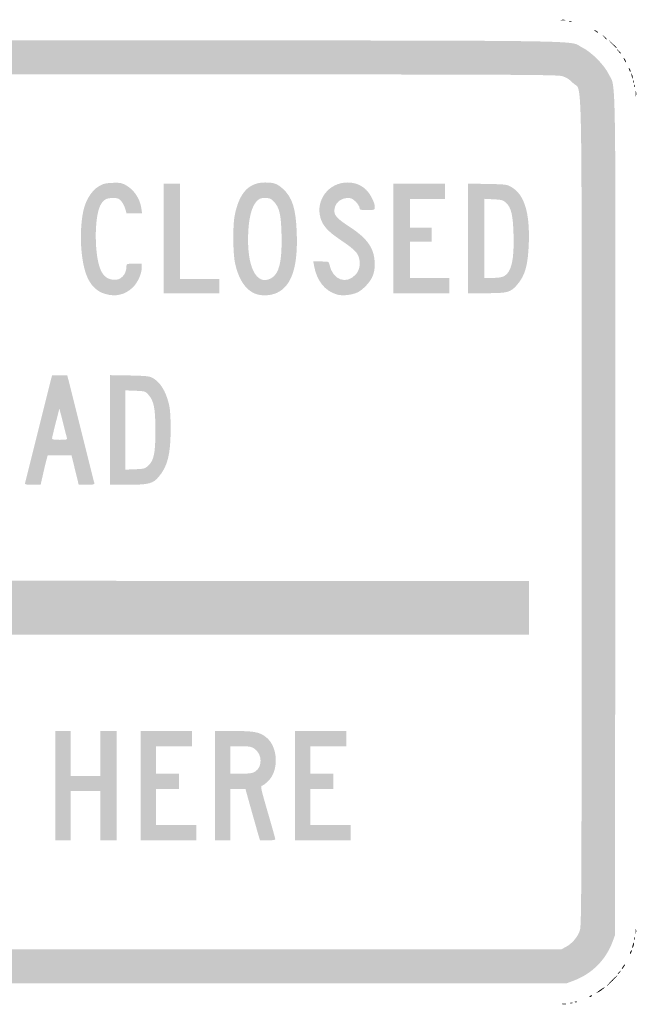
# Model space of a CAD drawing. Header units: inches. Extents: x -12 to 12, y -9 to 9.
# Tile 2 of 2: x 0.7 to 12, y -9 to 9. Entities that reach past the tile are written whole.
import ezdxf

# ---------------------------------------------------------------- set-up
doc = ezdxf.new("R2010")
doc.units = ezdxf.units.IN
doc.header["$MEASUREMENT"] = 0

msp = doc.modelspace()

# ---------------------------------------------------------------- hatches: boundary and pattern name
h = msp.add_hatch(color=7)
edge = h.paths.add_edge_path()
edge.add_spline(control_points=[(10.613, 8.994), (10.632, 8.999), (10.664, 8.999), (10.683, 8.994), (10.702, 8.989), (10.687, 8.985), (10.648, 8.985), (10.61, 8.985), (10.594, 8.989), (10.613, 8.994)], knot_values=[0, 0, 0, 0, 1, 1, 1, 2, 2, 2, 3, 3, 3, 3], degree=3, periodic=0)
h = msp.add_hatch(color=7)
edge = h.paths.add_edge_path()
edge.add_spline(control_points=[(10.764, 8.974), (10.779, 8.979), (10.796, 8.979), (10.803, 8.972), (10.809, 8.965), (10.797, 8.961), (10.776, 8.962), (10.753, 8.963), (10.748, 8.967), (10.764, 8.974)], knot_values=[0, 0, 0, 0, 1, 1, 1, 2, 2, 2, 3, 3, 3, 3], degree=3, periodic=0)
h = msp.add_hatch(color=7)
edge = h.paths.add_edge_path()
edge.add_spline(control_points=[(11.236, 8.791), (11.199, 8.821), (11.199, 8.822), (11.243, 8.801), (11.267, 8.789), (11.287, 8.775), (11.287, 8.77), (11.287, 8.754), (11.277, 8.759), (11.236, 8.791)], knot_values=[0, 0, 0, 0, 1, 1, 1, 2, 2, 2, 3, 3, 3, 3], degree=3, periodic=0)
h = msp.add_hatch(color=7)
edge = h.paths.add_edge_path()
edge.add_spline(control_points=[(-10.755, -8.569), (-11.105, -8.484), (-11.414, -8.199), (-11.551, -7.836)], knot_values=[0, 0, 0, 0, 1, 1, 1, 1], degree=3, periodic=0)
edge.add_line((-11.551, -7.836), (-11.597, -7.711))
edge.add_line((-11.597, -7.711), (-11.603, -0.06))
edge.add_spline(control_points=[(-11.603, -0.06), (-11.608, 6.862), (-11.605, 7.605), (-11.576, 7.736), (-11.528, 7.957), (-11.442, 8.109), (-11.269, 8.281), (-11.094, 8.455), (-10.973, 8.525), (-10.756, 8.581), (-10.603, 8.62), (-10.498, 8.62), (-0.012, 8.62), (11.643, 8.62), (10.716, 8.63), (10.988, 8.497), (11.164, 8.412), (11.398, 8.177), (11.484, 8.001), (11.617, 7.728), (11.608, 8.364), (11.602, -0.064)], knot_values=[0, 0, 0, 0, 1, 1, 1, 2, 2, 2, 3, 3, 3, 4, 4, 4, 5, 5, 5, 6, 6, 6, 7, 7, 7, 7], degree=3, periodic=0)
edge.add_line((11.602, -0.064), (11.597, -7.711))
edge.add_line((11.597, -7.711), (11.551, -7.836))
edge.add_spline(control_points=[(11.551, -7.836), (11.425, -8.17), (11.176, -8.418), (10.837, -8.546)], knot_values=[0, 0, 0, 0, 1, 1, 1, 1], degree=3, periodic=0)
edge.add_line((10.837, -8.546), (10.718, -8.59))
edge.add_line((10.718, -8.59), (0.04, -8.594))
edge.add_spline(control_points=[(0.04, -8.594), (-9.123, -8.597), (-10.655, -8.593), (-10.755, -8.569)], knot_values=[0, 0, 0, 0, 1, 1, 1, 1], degree=3, periodic=0)
edge = h.paths.add_edge_path(flags=0)
edge.add_spline(control_points=[(10.699, -7.928), (10.817, -7.865), (10.921, -7.741), (10.957, -7.619), (10.985, -7.525), (10.988, -6.741), (10.988, 0.01), (10.988, 8.467), (11.004, 7.663), (10.832, 7.841), (10.762, 7.913), (10.71, 7.945), (10.63, 7.969), (10.531, 7.998), (9.579, 8.001), (0, 8.001), (-9.579, 8.001), (-10.531, 7.998), (-10.63, 7.969), (-10.711, 7.945), (-10.762, 7.913), (-10.832, 7.84), (-11.004, 7.663), (-10.989, 8.471), (-10.983, -0.041), (-10.978, -7.381), (-10.977, -7.614), (-10.941, -7.681), (-10.869, -7.817), (-10.746, -7.921), (-10.608, -7.963), (-10.581, -7.971), (-5.794, -7.976), (0.03, -7.974)], knot_values=[0, 0, 0, 0, 1, 1, 1, 2, 2, 2, 3, 3, 3, 4, 4, 4, 5, 5, 5, 6, 6, 6, 7, 7, 7, 8, 8, 8, 9, 9, 9, 10, 10, 10, 11, 11, 11, 11], degree=3, periodic=0)
edge.add_line((0.03, -7.974), (10.618, -7.971))
edge.add_line((10.618, -7.971), (10.699, -7.928))
h = msp.add_hatch(color=7)
edge = h.paths.add_edge_path()
edge.add_line((11.395, 8.685), (11.357, 8.73))
edge.add_line((11.357, 8.73), (11.402, 8.692))
edge.add_spline(control_points=[(11.402, 8.692), (11.445, 8.656), (11.456, 8.64), (11.44, 8.64), (11.437, 8.64), (11.416, 8.661), (11.395, 8.685)], knot_values=[0, 0, 0, 0, 1, 1, 1, 2, 2, 2, 2], degree=3, periodic=0)
h = msp.add_hatch(color=7)
edge = h.paths.add_edge_path()
edge.add_line((11.536, 8.565), (11.457, 8.65))
edge.add_line((11.457, 8.65), (11.542, 8.571))
edge.add_spline(control_points=[(11.542, 8.571), (11.589, 8.528), (11.627, 8.49), (11.627, 8.487), (11.627, 8.471), (11.61, 8.487), (11.536, 8.565)], knot_values=[0, 0, 0, 0, 1, 1, 1, 2, 2, 2, 2], degree=3, periodic=0)
h = msp.add_hatch(color=7)
edge = h.paths.add_edge_path()
edge.add_line((11.655, 8.426), (11.617, 8.471))
edge.add_line((11.617, 8.471), (11.662, 8.433))
edge.add_spline(control_points=[(11.662, 8.433), (11.704, 8.397), (11.716, 8.381), (11.7, 8.381), (11.696, 8.381), (11.676, 8.401), (11.655, 8.426)], knot_values=[0, 0, 0, 0, 1, 1, 1, 2, 2, 2, 2], degree=3, periodic=0)
h = msp.add_hatch(color=7)
edge = h.paths.add_edge_path()
edge.add_spline(control_points=[(11.767, 8.261), (11.755, 8.283), (11.75, 8.301), (11.756, 8.301), (11.761, 8.301), (11.775, 8.283), (11.787, 8.261), (11.799, 8.239), (11.804, 8.221), (11.798, 8.221), (11.793, 8.221), (11.779, 8.239), (11.767, 8.261)], knot_values=[0, 0, 0, 0, 1, 1, 1, 2, 2, 2, 3, 3, 3, 4, 4, 4, 4], degree=3, periodic=0)
h = msp.add_hatch(color=7)
edge = h.paths.add_edge_path()
edge.add_spline(control_points=[(11.859, 8.072), (11.84, 8.122), (11.846, 8.135), (11.869, 8.095), (11.881, 8.074), (11.886, 8.054), (11.881, 8.049), (11.876, 8.044), (11.866, 8.054), (11.859, 8.072)], knot_values=[0, 0, 0, 0, 1, 1, 1, 2, 2, 2, 3, 3, 3, 3], degree=3, periodic=0)
h = msp.add_hatch(color=7)
edge = h.paths.add_edge_path()
edge.add_spline(control_points=[(11.908, 7.935), (11.907, 7.947), (11.902, 7.974), (11.895, 7.994), (11.884, 8.029), (11.885, 8.029), (11.907, 7.995), (11.919, 7.976), (11.925, 7.949), (11.92, 7.935), (11.913, 7.918), (11.909, 7.918), (11.908, 7.935)], knot_values=[0, 0, 0, 0, 1, 1, 1, 2, 2, 2, 3, 3, 3, 4, 4, 4, 4], degree=3, periodic=0)
h = msp.add_hatch(color=7)
edge = h.paths.add_edge_path()
edge.add_spline(control_points=[(11.928, 7.873), (11.929, 7.896), (11.934, 7.901), (11.94, 7.885), (11.946, 7.871), (11.945, 7.853), (11.939, 7.847), (11.932, 7.84), (11.927, 7.852), (11.928, 7.873)], knot_values=[0, 0, 0, 0, 1, 1, 1, 2, 2, 2, 3, 3, 3, 3], degree=3, periodic=0)
h = msp.add_hatch(color=7)
edge = h.paths.add_edge_path()
edge.add_spline(control_points=[(11.948, 7.793), (11.949, 7.816), (11.954, 7.821), (11.96, 7.805), (11.966, 7.791), (11.965, 7.773), (11.959, 7.767), (11.952, 7.76), (11.947, 7.772), (11.948, 7.793)], knot_values=[0, 0, 0, 0, 1, 1, 1, 2, 2, 2, 3, 3, 3, 3], degree=3, periodic=0)
h = msp.add_hatch(color=7)
edge = h.paths.add_edge_path()
edge.add_spline(control_points=[(11.972, 7.651), (11.972, 7.695), (11.976, 7.711), (11.981, 7.686), (11.986, 7.661), (11.985, 7.625), (11.98, 7.606), (11.975, 7.587), (11.972, 7.608), (11.972, 7.651)], knot_values=[0, 0, 0, 0, 1, 1, 1, 2, 2, 2, 3, 3, 3, 3], degree=3, periodic=0)
h = msp.add_hatch(color=7)
edge = h.paths.add_edge_path()
edge.add_spline(control_points=[(2.284, 3.994), (2.027, 4.075), (1.898, 4.315), (1.855, 4.798), (1.831, 5.067), (1.853, 5.394), (1.908, 5.576), (1.956, 5.739), (2.056, 5.885), (2.166, 5.953), (2.249, 6.004), (2.289, 6.014), (2.418, 6.02), (2.542, 6.026), (2.586, 6.02), (2.65, 5.987), (2.808, 5.906), (2.925, 5.738), (2.95, 5.553)], knot_values=[0, 0, 0, 0, 1, 1, 1, 2, 2, 2, 3, 3, 3, 4, 4, 4, 5, 5, 5, 6, 6, 6, 6], degree=3, periodic=0)
edge.add_line((2.95, 5.553), (2.962, 5.464))
edge.add_line((2.962, 5.464), (2.82, 5.464))
edge.add_line((2.82, 5.464), (2.679, 5.464))
edge.add_line((2.679, 5.464), (2.657, 5.543))
edge.add_spline(control_points=[(2.657, 5.543), (2.646, 5.586), (2.613, 5.649), (2.585, 5.683), (2.54, 5.736), (2.521, 5.744), (2.43, 5.744), (2.308, 5.744), (2.252, 5.711), (2.2, 5.607), (2.087, 5.386), (2.091, 4.688), (2.207, 4.432), (2.26, 4.314), (2.321, 4.266), (2.436, 4.251), (2.568, 4.233), (2.677, 4.343), (2.677, 4.494), (2.677, 4.544), (2.681, 4.545), (2.817, 4.545)], knot_values=[0, 0, 0, 0, 1, 1, 1, 2, 2, 2, 3, 3, 3, 4, 4, 4, 5, 5, 5, 6, 6, 6, 7, 7, 7, 7], degree=3, periodic=0)
edge.add_line((2.817, 4.545), (2.957, 4.545))
edge.add_line((2.957, 4.545), (2.957, 4.476))
edge.add_spline(control_points=[(2.957, 4.476), (2.957, 4.361), (2.885, 4.201), (2.792, 4.111), (2.655, 3.976), (2.475, 3.935), (2.284, 3.994)], knot_values=[0, 0, 0, 0, 1, 1, 1, 2, 2, 2, 2], degree=3, periodic=0)
for points in [[(3.356, 5.004), (3.356, 6.003), (3.506, 6.003), (3.656, 6.003), (3.656, 5.134), (3.656, 4.265), (4.016, 4.265), (4.375, 4.265), (4.375, 4.135), (4.375, 4.006), (3.866, 4.006), (3.356, 4.006), (3.356, 5.004)], [(7.552, 5.004), (7.552, 6.003), (8.021, 6.003), (8.491, 6.003), (8.491, 5.863), (8.491, 5.724), (8.171, 5.724), (7.851, 5.724), (7.851, 5.464), (7.851, 5.204), (8.051, 5.204), (8.251, 5.204), (8.251, 5.074), (8.251, 4.945), (8.051, 4.945), (7.851, 4.945), (7.851, 4.615), (7.851, 4.285), (8.211, 4.285), (8.57, 4.285), (8.57, 4.145), (8.57, 4.006), (8.061, 4.006), (7.552, 4.006), (7.552, 5.004)], [(1.378, -4.984), (1.378, -3.986), (1.518, -3.986), (1.658, -3.986), (1.658, -4.395), (1.658, -4.805), (1.928, -4.805), (2.198, -4.805), (2.198, -4.395), (2.198, -3.986), (2.347, -3.986), (2.497, -3.986), (2.497, -4.984), (2.497, -5.983), (2.347, -5.983), (2.198, -5.983), (2.198, -5.534), (2.198, -5.084), (1.928, -5.084), (1.658, -5.084), (1.658, -5.534), (1.658, -5.983), (1.518, -5.983), (1.378, -5.983), (1.378, -4.984)], [(2.937, -4.984), (2.937, -3.986), (3.406, -3.986), (3.876, -3.986), (3.876, -4.125), (3.876, -4.265), (3.546, -4.265), (3.216, -4.265), (3.216, -4.515), (3.216, -4.765), (3.426, -4.765), (3.636, -4.765), (3.636, -4.905), (3.636, -5.044), (3.426, -5.044), (3.216, -5.044), (3.216, -5.374), (3.216, -5.704), (3.586, -5.704), (3.956, -5.704), (3.956, -5.844), (3.956, -5.983), (3.446, -5.983), (2.937, -5.983), (2.937, -4.984)], [(5.754, -4.984), (5.754, -3.986), (6.223, -3.986), (6.693, -3.986), (6.693, -4.125), (6.693, -4.265), (6.363, -4.265), (6.033, -4.265), (6.033, -4.515), (6.033, -4.765), (6.243, -4.765), (6.453, -4.765), (6.453, -4.905), (6.453, -5.044), (6.243, -5.044), (6.033, -5.044), (6.033, -5.374), (6.033, -5.704), (6.403, -5.704), (6.772, -5.704), (6.772, -5.844), (6.772, -5.983), (6.263, -5.983), (5.754, -5.983), (5.754, -4.984)]]:
    msp.add_hatch(color=7).paths.add_polyline_path(points)
h = msp.add_hatch(color=7)
edge = h.paths.add_edge_path()
edge.add_spline(control_points=[(5.037, 3.993), (4.858, 4.058), (4.726, 4.252), (4.661, 4.547), (4.621, 4.729), (4.616, 5.237), (4.653, 5.422), (4.734, 5.836), (4.91, 6.027), (5.209, 6.027), (5.373, 6.026), (5.428, 6.007), (5.534, 5.911), (5.707, 5.755), (5.773, 5.542), (5.787, 5.094), (5.808, 4.482), (5.692, 4.137), (5.425, 4.013), (5.312, 3.96), (5.15, 3.952), (5.037, 3.993)], knot_values=[0, 0, 0, 0, 1, 1, 1, 2, 2, 2, 3, 3, 3, 4, 4, 4, 5, 5, 5, 6, 6, 6, 7, 7, 7, 7], degree=3, periodic=0)
edge = h.paths.add_edge_path(flags=0)
edge.add_spline(control_points=[(5.313, 4.275), (5.465, 4.353), (5.521, 4.58), (5.509, 5.064), (5.5, 5.45), (5.471, 5.572), (5.361, 5.687), (5.316, 5.734), (5.29, 5.744), (5.208, 5.744), (5.125, 5.744), (5.102, 5.735), (5.053, 5.682), (4.968, 5.591), (4.914, 5.395), (4.901, 5.124), (4.869, 4.498), (5.045, 4.136), (5.313, 4.275)], knot_values=[0, 0, 0, 0, 1, 1, 1, 2, 2, 2, 3, 3, 3, 4, 4, 4, 5, 5, 5, 6, 6, 6, 6], degree=3, periodic=0)
h = msp.add_hatch(color=7)
edge = h.paths.add_edge_path()
edge.add_spline(control_points=[(6.513, 3.984), (6.296, 4.05), (6.15, 4.237), (6.102, 4.51)], knot_values=[0, 0, 0, 0, 1, 1, 1, 1], degree=3, periodic=0)
edge.add_line((6.102, 4.51), (6.089, 4.585))
edge.add_line((6.089, 4.585), (6.23, 4.585))
edge.add_spline(control_points=[(6.23, 4.585), (6.369, 4.585), (6.372, 4.584), (6.383, 4.53), (6.441, 4.249), (6.688, 4.155), (6.865, 4.348), (6.947, 4.437), (6.961, 4.597), (6.897, 4.715), (6.864, 4.776), (6.78, 4.847), (6.577, 4.984), (6.354, 5.135), (6.262, 5.237), (6.22, 5.38), (6.126, 5.706), (6.37, 6.027), (6.713, 6.027), (6.846, 6.027), (6.958, 5.984), (7.05, 5.897), (7.128, 5.823), (7.212, 5.659), (7.212, 5.579), (7.212, 5.524), (7.211, 5.524), (7.072, 5.524), (6.943, 5.524), (6.932, 5.527), (6.932, 5.566), (6.932, 5.589), (6.902, 5.638), (6.864, 5.676), (6.812, 5.728), (6.78, 5.744), (6.724, 5.744), (6.58, 5.744), (6.473, 5.643), (6.473, 5.508), (6.473, 5.422), (6.533, 5.359), (6.742, 5.224), (7.064, 5.015), (7.191, 4.842), (7.208, 4.592), (7.221, 4.391), (7.176, 4.267), (7.042, 4.133), (6.965, 4.056), (6.911, 4.021), (6.832, 3.997), (6.719, 3.964), (6.596, 3.959), (6.513, 3.984)], knot_values=[0, 0, 0, 0, 1, 1, 1, 2, 2, 2, 3, 3, 3, 4, 4, 4, 5, 5, 5, 6, 6, 6, 7, 7, 7, 8, 8, 8, 9, 9, 9, 10, 10, 10, 11, 11, 11, 12, 12, 12, 13, 13, 13, 14, 14, 14, 15, 15, 15, 16, 16, 16, 17, 17, 17, 18, 18, 18, 18], degree=3, periodic=0)
h = msp.add_hatch(color=7)
edge = h.paths.add_edge_path()
edge.add_line((8.91, 5.006), (8.91, 6.007))
edge.add_line((8.91, 6.007), (9.265, 6))
edge.add_spline(control_points=[(9.265, 6), (9.608, 5.994), (9.622, 5.992), (9.711, 5.94), (9.943, 5.803), (10.043, 5.475), (10.023, 4.915), (10.008, 4.512), (9.954, 4.324), (9.806, 4.155), (9.688, 4.02), (9.634, 4.006), (9.251, 4.006)], knot_values=[0, 0, 0, 0, 1, 1, 1, 2, 2, 2, 3, 3, 3, 4, 4, 4, 4], degree=3, periodic=0)
edge.add_line((9.251, 4.006), (8.91, 4.006))
edge.add_line((8.91, 4.006), (8.91, 5.006))
edge = h.paths.add_edge_path(flags=0)
edge.add_spline(control_points=[(9.57, 4.316), (9.706, 4.386), (9.759, 4.619), (9.744, 5.081), (9.733, 5.437), (9.703, 5.564), (9.61, 5.653), (9.555, 5.705), (9.534, 5.712), (9.38, 5.72)], knot_values=[0, 0, 0, 0, 1, 1, 1, 2, 2, 2, 3, 3, 3, 3], degree=3, periodic=0)
edge.add_line((9.38, 5.72), (9.21, 5.729))
edge.add_line((9.21, 5.729), (9.21, 5.007))
edge.add_line((9.21, 5.007), (9.21, 4.285))
edge.add_line((9.21, 4.285), (9.361, 4.285))
edge.add_spline(control_points=[(9.361, 4.285), (9.456, 4.285), (9.533, 4.296), (9.57, 4.316)], knot_values=[0, 0, 0, 0, 1, 1, 1, 1], degree=3, periodic=0)
h = msp.add_hatch(color=7)
edge = h.paths.add_edge_path()
edge.add_spline(control_points=[(0.827, 0.544), (0.833, 0.564), (0.937, 0.979), (1.059, 1.468), (1.181, 1.957), (1.289, 2.391), (1.3, 2.432)], knot_values=[0, 0, 0, 0, 1, 1, 1, 2, 2, 2, 2], degree=3, periodic=0)
edge.add_line((1.3, 2.432), (1.32, 2.507))
edge.add_line((1.32, 2.507), (1.458, 2.507))
edge.add_line((1.458, 2.507), (1.597, 2.507))
edge.add_line((1.597, 2.507), (1.616, 2.432))
edge.add_spline(control_points=[(1.616, 2.432), (1.627, 2.391), (1.736, 1.957), (1.858, 1.468), (1.98, 0.979), (2.084, 0.564), (2.09, 0.544), (2.099, 0.513), (2.084, 0.509), (1.953, 0.509)], knot_values=[0, 0, 0, 0, 1, 1, 1, 2, 2, 2, 3, 3, 3, 3], degree=3, periodic=0)
edge.add_line((1.953, 0.509), (1.806, 0.509))
edge.add_line((1.806, 0.509), (1.74, 0.779))
edge.add_line((1.74, 0.779), (1.674, 1.049))
edge.add_line((1.674, 1.049), (1.457, 1.049))
edge.add_line((1.457, 1.049), (1.241, 1.049))
edge.add_line((1.241, 1.049), (1.22, 0.974))
edge.add_spline(control_points=[(1.22, 0.974), (1.208, 0.933), (1.179, 0.811), (1.155, 0.704)], knot_values=[0, 0, 0, 0, 1, 1, 1, 1], degree=3, periodic=0)
edge.add_line((1.155, 0.704), (1.111, 0.509))
edge.add_line((1.111, 0.509), (0.964, 0.509))
edge.add_spline(control_points=[(0.964, 0.509), (0.833, 0.509), (0.818, 0.513), (0.827, 0.544)], knot_values=[0, 0, 0, 0, 1, 1, 1, 1], degree=3, periodic=0)
edge = h.paths.add_edge_path(flags=0)
edge.add_spline(control_points=[(1.591, 1.363), (1.585, 1.383), (1.561, 1.475), (1.538, 1.568), (1.515, 1.662), (1.486, 1.774), (1.474, 1.818)], knot_values=[0, 0, 0, 0, 1, 1, 1, 2, 2, 2, 2], degree=3, periodic=0)
edge.add_line((1.474, 1.818), (1.453, 1.898))
edge.add_line((1.453, 1.898), (1.386, 1.638))
edge.add_spline(control_points=[(1.386, 1.638), (1.35, 1.495), (1.319, 1.367), (1.319, 1.353), (1.319, 1.336), (1.36, 1.329), (1.46, 1.329), (1.585, 1.329), (1.6, 1.333), (1.591, 1.363)], knot_values=[0, 0, 0, 0, 1, 1, 1, 2, 2, 2, 3, 3, 3, 3], degree=3, periodic=0)
h = msp.add_hatch(color=7)
edge = h.paths.add_edge_path()
edge.add_line((2.377, 1.51), (2.377, 2.51))
edge.add_line((2.377, 2.51), (2.732, 2.504))
edge.add_spline(control_points=[(2.732, 2.504), (3.024, 2.498), (3.098, 2.491), (3.151, 2.462), (3.29, 2.386), (3.392, 2.226), (3.45, 1.993), (3.475, 1.893), (3.484, 1.77), (3.484, 1.518), (3.484, 1.068), (3.428, 0.845), (3.267, 0.654), (3.163, 0.53), (3.083, 0.509), (2.711, 0.509)], knot_values=[0, 0, 0, 0, 1, 1, 1, 2, 2, 2, 3, 3, 3, 4, 4, 4, 5, 5, 5, 5], degree=3, periodic=0)
edge.add_line((2.711, 0.509), (2.377, 0.509))
edge.add_line((2.377, 0.509), (2.377, 1.51))
edge = h.paths.add_edge_path(flags=0)
edge.add_spline(control_points=[(3.076, 0.858), (3.181, 0.959), (3.206, 1.085), (3.206, 1.498), (3.206, 1.904), (3.179, 2.04), (3.078, 2.153), (3.022, 2.215), (3.014, 2.218), (2.839, 2.225)], knot_values=[0, 0, 0, 0, 1, 1, 1, 2, 2, 2, 3, 3, 3, 3], degree=3, periodic=0)
edge.add_line((2.839, 2.225), (2.657, 2.232))
edge.add_line((2.657, 2.232), (2.657, 1.508))
edge.add_line((2.657, 1.508), (2.657, 0.785))
edge.add_line((2.657, 0.785), (2.836, 0.792))
edge.add_spline(control_points=[(2.836, 0.792), (3.002, 0.799), (3.018, 0.803), (3.076, 0.858)], knot_values=[0, 0, 0, 0, 1, 1, 1, 1], degree=3, periodic=0)
h = msp.add_hatch(color=7)
edge = h.paths.add_edge_path()
edge.add_spline(control_points=[(-9.071, -2.399), (-9.592, -2.042), (-10.017, -1.745), (-10.015, -1.737), (-10.013, -1.73), (-9.586, -1.433), (-9.067, -1.077), (-8.376, -0.604), (-8.107, -0.43), (-8.066, -0.43), (-7.992, -0.43), (-7.911, -0.51), (-7.912, -0.583), (-7.912, -0.614), (-7.951, -0.774), (-7.999, -0.939)], knot_values=[0, 0, 0, 0, 1, 1, 1, 2, 2, 2, 3, 3, 3, 4, 4, 4, 5, 5, 5, 5], degree=3, periodic=0)
edge.add_line((-7.999, -0.939), (-8.085, -1.239))
edge.add_line((-8.085, -1.239), (0.972, -1.244))
edge.add_line((0.972, -1.244), (10.029, -1.249))
edge.add_line((10.029, -1.249), (10.029, -1.738))
edge.add_line((10.029, -1.738), (10.029, -2.228))
edge.add_line((10.029, -2.228), (0.967, -2.228))
edge.add_spline(control_points=[(0.967, -2.228), (-7.317, -2.228), (-8.094, -2.23), (-8.083, -2.259), (-8.043, -2.363), (-7.911, -2.852), (-7.911, -2.896), (-7.911, -2.966), (-7.994, -3.047), (-8.066, -3.047), (-8.107, -3.047), (-8.376, -2.873), (-9.071, -2.399)], knot_values=[0, 0, 0, 0, 1, 1, 1, 2, 2, 2, 3, 3, 3, 4, 4, 4, 4], degree=3, periodic=0)
h = msp.add_hatch(color=7)
edge = h.paths.add_edge_path()
edge.add_line((4.295, -4.984), (4.295, -3.986))
edge.add_line((4.295, -3.986), (4.632, -3.986))
edge.add_spline(control_points=[(4.632, -3.986), (5.002, -3.986), (5.103, -4.004), (5.222, -4.095), (5.451, -4.27), (5.468, -4.719), (5.253, -4.913), (5.21, -4.952), (5.165, -4.984), (5.154, -4.984), (5.12, -4.984), (5.131, -5.037), (5.264, -5.493), (5.336, -5.738), (5.394, -5.949), (5.394, -5.961), (5.394, -5.975), (5.345, -5.983), (5.255, -5.983)], knot_values=[0, 0, 0, 0, 1, 1, 1, 2, 2, 2, 3, 3, 3, 4, 4, 4, 5, 5, 5, 6, 6, 6, 6], degree=3, periodic=0)
edge.add_line((5.255, -5.983), (5.116, -5.983))
edge.add_line((5.116, -5.983), (5.076, -5.849))
edge.add_spline(control_points=[(5.076, -5.849), (5.055, -5.774), (4.995, -5.563), (4.943, -5.379)], knot_values=[0, 0, 0, 0, 1, 1, 1, 1], degree=3, periodic=0)
edge.add_line((4.943, -5.379), (4.85, -5.044))
edge.add_line((4.85, -5.044), (4.712, -5.044))
edge.add_line((4.712, -5.044), (4.575, -5.044))
edge.add_line((4.575, -5.044), (4.575, -5.514))
edge.add_line((4.575, -5.514), (4.575, -5.983))
edge.add_line((4.575, -5.983), (4.435, -5.983))
edge.add_line((4.435, -5.983), (4.295, -5.983))
edge.add_line((4.295, -5.983), (4.295, -4.984))
edge = h.paths.add_edge_path(flags=0)
edge.add_spline(control_points=[(5.028, -4.726), (5.164, -4.643), (5.157, -4.405), (5.016, -4.311), (4.958, -4.271), (4.923, -4.265), (4.762, -4.265)], knot_values=[0, 0, 0, 0, 1, 1, 1, 2, 2, 2, 2], degree=3, periodic=0)
edge.add_line((4.762, -4.265), (4.575, -4.265))
edge.add_line((4.575, -4.265), (4.575, -4.515))
edge.add_line((4.575, -4.515), (4.575, -4.765))
edge.add_line((4.575, -4.765), (4.77, -4.765))
edge.add_spline(control_points=[(4.77, -4.765), (4.928, -4.765), (4.977, -4.757), (5.028, -4.726)], knot_values=[0, 0, 0, 0, 1, 1, 1, 1], degree=3, periodic=0)
h = msp.add_hatch(color=7)
edge = h.paths.add_edge_path()
edge.add_spline(control_points=[(11.971, -7.642), (11.971, -7.603), (11.975, -7.587), (11.98, -7.607), (11.985, -7.626), (11.985, -7.657), (11.98, -7.676), (11.975, -7.696), (11.971, -7.68), (11.971, -7.642)], knot_values=[0, 0, 0, 0, 1, 1, 1, 2, 2, 2, 3, 3, 3, 3], degree=3, periodic=0)
h = msp.add_hatch(color=7)
edge = h.paths.add_edge_path()
edge.add_spline(control_points=[(11.91, -7.941), (11.91, -7.925), (11.917, -7.893), (11.927, -7.871), (11.938, -7.846), (11.944, -7.842), (11.944, -7.861), (11.944, -7.878), (11.936, -7.909), (11.927, -7.931), (11.916, -7.956), (11.91, -7.96), (11.91, -7.941)], knot_values=[0, 0, 0, 0, 1, 1, 1, 2, 2, 2, 3, 3, 3, 4, 4, 4, 4], degree=3, periodic=0)
h = msp.add_hatch(color=7)
edge = h.paths.add_edge_path()
edge.add_spline(control_points=[(11.948, -7.77), (11.949, -7.746), (11.954, -7.742), (11.96, -7.758), (11.966, -7.772), (11.965, -7.789), (11.959, -7.796), (11.952, -7.803), (11.947, -7.791), (11.948, -7.77)], knot_values=[0, 0, 0, 0, 1, 1, 1, 2, 2, 2, 3, 3, 3, 3], degree=3, periodic=0)
h = msp.add_hatch(color=7)
edge = h.paths.add_edge_path()
edge.add_spline(control_points=[(11.867, -8.051), (11.867, -8.04), (11.876, -8.018), (11.887, -8.001), (11.897, -7.985), (11.906, -7.98), (11.906, -7.991), (11.906, -8.002), (11.897, -8.025), (11.887, -8.041), (11.876, -8.058), (11.867, -8.062), (11.867, -8.051)], knot_values=[0, 0, 0, 0, 1, 1, 1, 2, 2, 2, 3, 3, 3, 4, 4, 4, 4], degree=3, periodic=0)
h = msp.add_hatch(color=7)
edge = h.paths.add_edge_path()
edge.add_spline(control_points=[(11.737, -8.293), (11.756, -8.264), (11.775, -8.241), (11.78, -8.241), (11.794, -8.241), (11.748, -8.318), (11.725, -8.332), (11.713, -8.34), (11.718, -8.322), (11.737, -8.293)], knot_values=[0, 0, 0, 0, 1, 1, 1, 2, 2, 2, 3, 3, 3, 3], degree=3, periodic=0)
h = msp.add_hatch(color=7)
edge = h.paths.add_edge_path()
edge.add_spline(control_points=[(11.537, -8.541), (11.591, -8.486), (11.64, -8.441), (11.646, -8.441), (11.651, -8.441), (11.611, -8.486), (11.557, -8.541), (11.503, -8.595), (11.454, -8.64), (11.449, -8.64), (11.443, -8.64), (11.483, -8.595), (11.537, -8.541)], knot_values=[0, 0, 0, 0, 1, 1, 1, 2, 2, 2, 3, 3, 3, 4, 4, 4, 4], degree=3, periodic=0)
h = msp.add_hatch(color=7)
edge = h.paths.add_edge_path()
edge.add_spline(control_points=[(11.647, -8.413), (11.647, -8.409), (11.663, -8.393), (11.682, -8.378), (11.714, -8.353), (11.714, -8.354), (11.69, -8.386), (11.663, -8.419), (11.647, -8.43), (11.647, -8.413)], knot_values=[0, 0, 0, 0, 1, 1, 1, 2, 2, 2, 3, 3, 3, 3], degree=3, periodic=0)
h = msp.add_hatch(color=7)
edge = h.paths.add_edge_path()
edge.add_spline(control_points=[(11.128, -8.832), (11.128, -8.828), (11.142, -8.819), (11.159, -8.813), (11.176, -8.806), (11.184, -8.809), (11.177, -8.82), (11.166, -8.839), (11.128, -8.849), (11.128, -8.832)], knot_values=[0, 0, 0, 0, 1, 1, 1, 2, 2, 2, 3, 3, 3, 3], degree=3, periodic=0)
h = msp.add_hatch(color=7)
edge = h.paths.add_edge_path()
edge.add_spline(control_points=[(11.257, -8.767), (11.309, -8.719), (11.434, -8.637), (11.404, -8.672), (11.385, -8.693), (11.34, -8.727), (11.304, -8.748), (11.267, -8.769), (11.247, -8.777), (11.257, -8.767)], knot_values=[0, 0, 0, 0, 1, 1, 1, 2, 2, 2, 3, 3, 3, 3], degree=3, periodic=0)
h = msp.add_hatch(color=7)
edge = h.paths.add_edge_path()
edge.add_spline(control_points=[(10.633, -8.966), (10.652, -8.961), (10.684, -8.961), (10.703, -8.966), (10.722, -8.971), (10.707, -8.975), (10.668, -8.975), (10.63, -8.975), (10.614, -8.971), (10.633, -8.966)], knot_values=[0, 0, 0, 0, 1, 1, 1, 2, 2, 2, 3, 3, 3, 3], degree=3, periodic=0)
h = msp.add_hatch(color=7)
edge = h.paths.add_edge_path()
edge.add_spline(control_points=[(10.784, -8.946), (10.799, -8.941), (10.816, -8.941), (10.823, -8.948), (10.829, -8.955), (10.817, -8.959), (10.796, -8.958), (10.773, -8.958), (10.768, -8.953), (10.784, -8.946)], knot_values=[0, 0, 0, 0, 1, 1, 1, 2, 2, 2, 3, 3, 3, 3], degree=3, periodic=0)
h = msp.add_hatch(color=7)
edge = h.paths.add_edge_path()
edge.add_spline(control_points=[(10.864, -8.926), (10.879, -8.921), (10.896, -8.921), (10.902, -8.928), (10.909, -8.935), (10.897, -8.939), (10.876, -8.938), (10.853, -8.938), (10.848, -8.933), (10.864, -8.926)], knot_values=[0, 0, 0, 0, 1, 1, 1, 2, 2, 2, 3, 3, 3, 3], degree=3, periodic=0)

doc.saveas('drawing.dxf')
